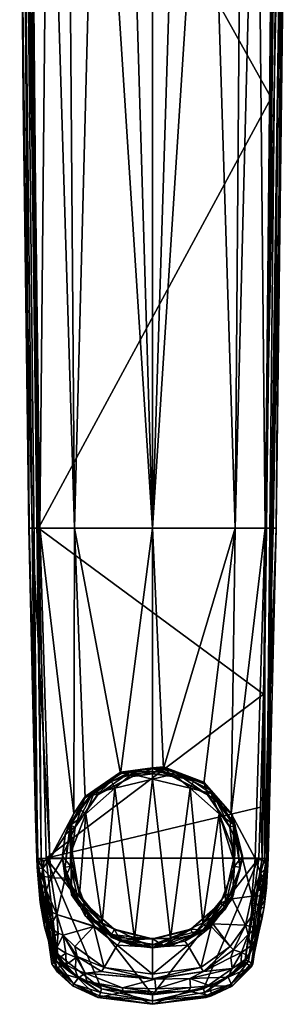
# Model space of a CAD drawing. Header units: centimetres. Extents: x -6.9 to 4, y -21.3 to 5.9.
# Tile 1 of 8: x -6.2 to -2.6, y -21.3 to -7.7. Entities that reach past the tile are written whole.
import ezdxf

# ---------------------------------------------------------------- set-up
doc = ezdxf.new("R2010")
doc.units = ezdxf.units.CM
doc.layers.get('0').update_dxf_attribs({"true_color": 0x5890e1})

msp = doc.modelspace()

# ---------------------------------------------------------------- meshes
at = {"color": 161, "true_color": 0x9a9ae5}
mesh = msp.add_polyface(dxfattribs=at)
corners = [(-2.715, -2.847, 65.389), (-6.074, -2.847, 65.389), (-2.754, -8.795, 65.389), (-5.969, -14.742, 65.389), (-6.227, 3.346, 65.243), (-6.099, -14.744, 65.239), (-6.223, 3.349, 65.275), (-5.935, -19.308, 65.357), (-6.178, 3.347, 65.351), (-2.819, -19.309, 65.317), (-2.585, -2.848, 65.242), (-2.59, 3.347, 65.327), (-2.878, -19.307, 65.373), (-2.66, 3.347, 65.381), (-5.837, -2.848, 63.492), (-6.103, -2.848, 63.787), (-5.862, -2.046, 63.486), (-5.294, -2.246, 63.149), (-4.888, -2.232, 63.055), (-5.165, -2.848, 63.139), (-5.565, -2.848, 63.297), (-5.613, -2.179, 63.296), (-4.394, -2.848, 63.052), (-4.749, -2.848, 63.068), (-4.394, -2.132, 63.018), (-5.951, -14.744, 63.953), (-6.195, -2.848, 63.953), (-6.18, -8.796, 64.225), (-6.209, -5.581, 64.18), (-6.216, -4.78, 64.169), (-6.23, -2.848, 64.142), (-2.591, -6.905, 64.199), (-2.685, -14.744, 64.308), (-2.559, -2.848, 64.142), (-4.022, -2.848, 63.07), (-3.901, -2.232, 63.055), (-3.626, -2.848, 63.138), (-3.495, -2.246, 63.149), (-3.158, -2.848, 63.336), (-2.686, -2.848, 63.787), (-2.953, -2.848, 63.491), (-2.926, -2.046, 63.486), (-3.176, -2.179, 63.296), (-2.594, -2.848, 63.955), (-2.729, -14.744, 64.119), (-2.838, -14.744, 63.953), (-5.474, -14.744, 63.585), (-4.394, -14.744, 63.384), (-3.251, -14.744, 63.618)]
mesh.append_faces([[corners[k] for k in face] for face in [(0, 1, 2), (2, 1, 3), (4, 5, 6), (7, 8, 6), (3, 1, 8), (9, 10, 11), (12, 11, 13), (0, 12, 13), (14, 15, 16), (17, 18, 19), (20, 17, 19), (20, 21, 17), (20, 14, 21), (22, 23, 24), (18, 23, 19), (25, 26, 15), (27, 28, 26), (26, 28, 29), (30, 26, 29), (28, 5, 4), (31, 10, 32), (31, 33, 10), (34, 35, 36), (34, 22, 35), (36, 37, 38), (36, 35, 37), (39, 40, 41), (40, 38, 42), (33, 31, 43), (43, 31, 44), (45, 39, 43), (15, 14, 25), (46, 14, 20), (19, 46, 20), (19, 23, 47), (47, 23, 22), (39, 45, 40), (38, 48, 36), (38, 40, 48), (36, 47, 34), (34, 47, 22)]], dxfattribs={"color": 161})
mesh = msp.add_polyface(dxfattribs=at)
corners = [(-5.969, -14.742, 65.389), (-2.861, -17.035, 65.389), (-2.82, -14.742, 65.389), (-5.862, -19.305, 65.389), (-2.754, -8.795, 65.389), (-6.223, 3.349, 65.275), (-6.099, -14.744, 65.239), (-5.982, -19.31, 65.292), (-5.935, -19.308, 65.357), (-6.178, 3.347, 65.351), (-2.797, -19.31, 65.239), (-2.585, -2.848, 65.242), (-2.819, -19.309, 65.317), (-2.715, -2.847, 65.389), (-2.878, -19.307, 65.373), (-2.59, 3.347, 65.327), (-6.104, -14.744, 64.308), (-6.18, -8.796, 64.225), (-6.059, -14.744, 64.119), (-6.195, -2.848, 63.953), (-5.951, -14.744, 63.953), (-6.013, -18.745, 64.364), (-6.209, -5.581, 64.18), (-2.685, -14.744, 64.308), (-2.838, -14.744, 63.953), (-2.594, -2.848, 63.955), (-2.729, -14.744, 64.119), (-2.591, -6.905, 64.199), (-5.837, -2.848, 63.492), (-5.474, -14.744, 63.585), (-5.165, -2.848, 63.139), (-4.394, -14.744, 63.384), (-5.812, -19.31, 64.016), (-2.846, -19.31, 64.19), (-2.953, -2.848, 63.491), (-3.251, -14.744, 63.618), (-3.626, -2.848, 63.138), (-4.394, -18.057, 63.501), (-4.836, -18.137, 63.529), (-5.326, -18.469, 63.66), (-5.483, -18.687, 63.742), (-2.977, -19.31, 64.016), (-3.306, -18.687, 63.742), (-3.687, -18.274, 63.582), (-4.244, -18.066, 63.504)]
mesh.append_faces([[corners[k] for k in face] for face in [(0, 1, 2), (0, 3, 1), (2, 4, 0), (5, 6, 7), (8, 5, 7), (8, 0, 9), (10, 11, 12), (13, 4, 14), (14, 4, 2), (1, 14, 2), (14, 12, 15), (16, 17, 18), (18, 17, 19), (20, 18, 19), (16, 6, 17), (16, 21, 6), (17, 6, 22), (11, 10, 23), (24, 25, 26), (27, 23, 26), (20, 28, 29), (30, 31, 29), (32, 18, 20), (21, 16, 18), (23, 33, 26), (26, 33, 24), (34, 24, 35), (35, 31, 36), (37, 38, 31), (31, 38, 29), (29, 38, 39), (40, 29, 39), (40, 20, 29), (40, 32, 20), (41, 42, 24), (24, 42, 35), (35, 42, 43), (44, 35, 43), (44, 31, 35), (44, 37, 31)]], dxfattribs={"color": 161})
mesh = msp.add_polyface(dxfattribs=at)
corners = [(-5.603, -18.978, 64.022), (-5.326, -18.452, 63.994), (-5.463, -18.871, 64.016), (-5.152, -18.421, 63.992), (-4.836, -18.114, 63.976), (-4.668, -18.168, 63.979), (-4.394, -18.134, 63.977), (-5.935, -19.308, 65.357), (-5.862, -19.305, 65.389), (-5.969, -14.742, 65.389), (-6.099, -14.744, 65.239), (-5.992, -19.31, 65.239), (-5.982, -19.31, 65.292), (-6.013, -18.745, 64.364), (-5.981, -19.31, 64.287), (-6.059, -14.744, 64.119), (-5.812, -19.31, 64.016), (-4.394, -18.057, 63.501), (-4.836, -18.137, 63.529), (-5.326, -18.469, 63.66), (-5.483, -18.687, 63.742), (-5.603, -18.988, 63.831), (-5.512, -18.818, 63.454), (-5.534, -18.849, 63.913), (-5.203, -18.37, 63.888), (-5.398, -18.632, 63.096), (-5.203, -18.412, 63.084), (-5.512, -18.837, 63.107), (-4.961, -18.245, 63.076), (-4.686, -18.099, 63.874), (-4.686, -18.141, 63.07), (-4.394, -18.106, 63.068), (-5.534, -18.873, 63.457), (-5.314, -18.692, 63.04), (-5.508, -19.191, 63.069), (-4.914, -18.338, 63.022), (-4.394, -18.21, 63.015), (-4.668, -18.173, 63.878), (-5.152, -18.427, 63.891), (-5.463, -18.876, 63.915)]
mesh.append_faces([[corners[k] for k in face] for face in [(0, 1, 2), (2, 1, 3), (3, 1, 4), (5, 4, 6), (5, 3, 4), (7, 8, 9), (10, 11, 12), (13, 11, 10), (14, 13, 15), (16, 14, 15), (17, 4, 18), (18, 4, 19), (19, 4, 1), (20, 1, 0), (21, 20, 0), (20, 19, 1), (22, 23, 24), (25, 24, 26), (25, 22, 24), (25, 27, 22), (26, 24, 28), (28, 24, 29), (30, 29, 31), (30, 28, 29), (22, 32, 23), (33, 34, 27), (25, 33, 27), (25, 26, 33), (33, 26, 35), (35, 26, 28), (30, 35, 28), (30, 36, 35), (37, 3, 5), (37, 38, 3), (3, 38, 2), (2, 38, 39), (23, 39, 24), (39, 38, 24), (24, 38, 29), (29, 38, 37), (27, 34, 22)]], dxfattribs={"color": 161})
mesh = msp.add_polyface(dxfattribs=at)
corners = [(-3.326, -18.871, 64.016), (-3.292, -18.698, 64.007), (-3.15, -19.276, 64.037), (-3.26, -19.413, 64.044), (-3.292, -19.853, 64.068), (-3.636, -18.421, 63.992), (-2.861, -17.035, 65.389), (-2.901, -18.597, 65.389), (-2.878, -19.307, 65.373), (-2.927, -19.305, 65.389), (-2.797, -19.31, 64.372), (-2.797, -19.31, 65.239), (-2.821, -19.711, 64.378), (-2.685, -14.744, 64.308), (-2.903, -19.505, 64.116), (-2.977, -19.31, 64.016), (-2.852, -19.342, 64.18), (-2.808, -19.445, 64.315), (-2.846, -19.31, 64.19), (-2.846, -19.607, 64.222), (-2.838, -14.744, 63.953), (-3.024, -19.828, 64.024), (-3.15, -19.31, 63.877), (-3.306, -18.687, 63.742), (-3.687, -18.253, 63.984), (-3.254, -18.849, 63.913), (-3.277, -18.818, 63.454), (-3.586, -18.37, 63.888), (-3.184, -19.452, 63.487), (-3.184, -19.428, 63.944), (-3.277, -18.837, 63.107), (-3.586, -18.412, 63.084), (-3.475, -18.692, 63.04), (-3.277, -19.191, 63.071), (-3.277, -19.326, 63.073), (-3.26, -19.419, 63.943), (-3.326, -18.876, 63.915), (-3.387, -19.81, 63.099), (-3.277, -19.792, 63.505)]
mesh.append_faces([[corners[k] for k in face] for face in [(0, 1, 2), (3, 2, 4), (3, 0, 2), (0, 5, 1), (6, 7, 8), (8, 7, 9), (10, 11, 12), (13, 11, 10), (14, 15, 16), (17, 16, 18), (10, 17, 18), (10, 12, 17), (15, 18, 16), (16, 17, 14), (14, 17, 19), (10, 18, 13), (20, 18, 15), (15, 21, 22), (22, 23, 15), (22, 4, 2), (1, 22, 2), (1, 23, 22), (1, 24, 23), (25, 26, 27), (25, 28, 26), (25, 29, 28), (26, 30, 31), (31, 30, 32), (32, 30, 33), (34, 32, 33), (0, 35, 36), (5, 0, 36), (0, 3, 35), (25, 35, 29), (25, 36, 35), (25, 27, 36), (34, 37, 32), (38, 34, 26), (34, 33, 26), (26, 33, 30), (38, 26, 28)]], dxfattribs={"color": 161})
mesh = msp.add_polyface(dxfattribs=at)
corners = [(-4.836, -18.114, 63.976), (-4.244, -18.042, 63.973), (-4.394, -18.134, 63.977), (-4.121, -18.168, 63.979), (-3.687, -18.253, 63.984), (-3.636, -18.421, 63.992), (-3.292, -18.698, 64.007), (-2.927, -19.305, 65.389), (-2.901, -18.597, 65.389), (-5.862, -19.305, 65.389), (-2.861, -17.035, 65.389), (-3.306, -18.687, 63.742), (-3.687, -18.274, 63.582), (-4.244, -18.066, 63.504), (-4.394, -18.057, 63.501), (-3.277, -18.818, 63.454), (-3.586, -18.412, 63.084), (-3.586, -18.37, 63.888), (-3.828, -18.245, 63.076), (-4.103, -18.099, 63.874), (-4.686, -18.099, 63.874), (-4.394, -18.063, 63.872), (-4.394, -18.106, 63.068), (-4.103, -18.141, 63.07), (-4.686, -18.141, 63.07), (-4.394, -18.21, 63.015), (-3.875, -18.338, 63.022), (-3.475, -18.692, 63.04), (-4.668, -18.173, 63.878), (-4.668, -18.168, 63.979), (-4.394, -18.14, 63.876), (-3.326, -18.876, 63.915), (-3.636, -18.427, 63.891), (-4.121, -18.173, 63.878), (-4.146, -20.414, 63.13), (-3.698, -20.199, 63.119)]
mesh.append_faces([[corners[k] for k in face] for face in [(0, 1, 2), (2, 1, 3), (3, 1, 4), (5, 4, 6), (5, 3, 4), (7, 8, 9), (9, 8, 10), (11, 4, 12), (12, 4, 1), (13, 1, 14), (13, 12, 1), (1, 0, 14), (15, 16, 17), (17, 18, 19), (17, 16, 18), (20, 21, 22), (22, 21, 23), (23, 21, 19), (18, 23, 19), (24, 22, 25), (25, 22, 23), (26, 23, 18), (16, 26, 18), (16, 27, 26), (26, 25, 23), (28, 29, 30), (5, 31, 32), (3, 32, 33), (2, 33, 30), (29, 2, 30), (2, 3, 33), (3, 5, 32), (31, 17, 32), (32, 17, 19), (33, 19, 21), (30, 21, 28), (30, 33, 21), (33, 32, 19), (21, 20, 28), (25, 26, 34), (26, 27, 35)]], dxfattribs={"color": 161})
mesh = msp.add_polyface(dxfattribs=at)
corners = [(-5.603, -18.978, 64.022), (-5.463, -18.871, 64.016), (-5.639, -19.276, 64.037), (-5.529, -19.413, 64.044), (-5.603, -19.573, 64.053), (-5.992, -19.31, 64.372), (-5.992, -19.31, 65.239), (-6.013, -18.745, 64.364), (-5.986, -19.428, 64.374), (-5.981, -19.31, 64.287), (-5.893, -19.342, 64.11), (-5.969, -19.344, 64.252), (-5.98, -19.435, 64.304), (-5.909, -19.445, 64.142), (-5.981, -19.529, 64.357), (-5.93, -19.546, 64.183), (-5.812, -19.31, 64.016), (-5.793, -19.575, 64.02), (-5.483, -18.687, 63.742), (-5.603, -18.988, 63.831), (-5.639, -19.31, 63.878), (-5.603, -19.582, 63.877), (-5.605, -19.452, 63.487), (-5.605, -19.428, 63.944), (-5.534, -18.873, 63.457), (-5.534, -18.849, 63.913), (-5.463, -18.876, 63.915), (-5.529, -19.419, 63.943), (-5.508, -19.191, 63.069), (-5.401, -19.81, 63.099), (-5.512, -19.326, 63.073), (-5.314, -18.692, 63.04), (-4.914, -18.338, 63.022), (-5.091, -20.199, 63.119), (-4.394, -18.21, 63.015), (-4.643, -20.414, 63.13), (-5.512, -18.818, 63.454), (-5.512, -19.792, 63.505)]
mesh.append_faces([[corners[k] for k in face] for face in [(0, 1, 2), (3, 4, 2), (1, 3, 2), (5, 6, 7), (5, 8, 6), (5, 7, 9), (9, 10, 11), (12, 11, 13), (14, 8, 12), (15, 12, 13), (15, 14, 12), (8, 5, 12), (12, 5, 9), (11, 12, 9), (9, 16, 10), (10, 16, 13), (11, 10, 13), (16, 17, 13), (18, 19, 16), (16, 19, 20), (16, 20, 17), (17, 20, 21), (19, 0, 2), (20, 2, 4), (21, 20, 4), (20, 19, 2), (22, 23, 24), (24, 23, 25), (3, 26, 27), (3, 1, 26), (23, 27, 25), (25, 27, 26), (28, 29, 30), (28, 31, 29), (31, 32, 33), (32, 34, 35), (36, 37, 24), (24, 37, 22), (36, 28, 30), (37, 36, 30)]], dxfattribs={"color": 161})
mesh = msp.add_polyface(dxfattribs=at)
corners = [(-4.394, -20.417, 64.097), (-4.244, -20.51, 64.102), (-4.836, -20.438, 64.098), (-4.926, -20.286, 64.09), (-5.326, -20.1, 64.08), (-5.335, -19.924, 64.071), (-5.603, -19.573, 64.053), (-5.529, -19.413, 64.044), (-5.862, -19.305, 65.389), (-4.394, -21.194, 65.389), (-2.927, -19.305, 65.389), (-5.718, -20.084, 64.027), (-5.603, -19.582, 63.877), (-5.197, -20.241, 63.804), (-5.204, -20.248, 63.808), (-4.881, -20.506, 63.81), (-4.836, -20.454, 63.787), (-5.628, -20.369, 64.031), (-5.469, -20.522, 63.99), (-4.666, -20.51, 63.194), (-4.961, -20.359, 63.992), (-4.961, -20.401, 63.189), (-5.398, -19.973, 63.972), (-5.512, -19.81, 63.158), (-5.512, -19.792, 63.505), (-5.605, -19.428, 63.944), (-5.512, -19.326, 63.073), (-5.401, -19.81, 63.099), (-5.091, -20.199, 63.119), (-4.643, -20.414, 63.13), (-5.529, -19.419, 63.943), (-5.335, -19.929, 63.97), (-4.926, -20.292, 63.989), (-4.394, -20.423, 63.996), (-4.394, -20.499, 64), (-4.394, -18.21, 63.015), (-4.146, -20.414, 63.13), (-4.914, -18.338, 63.022), (-5.314, -18.692, 63.04)]
mesh.append_faces([[corners[k] for k in face] for face in [(0, 1, 2), (3, 2, 4), (5, 4, 6), (7, 5, 6), (5, 3, 4), (3, 0, 2), (8, 9, 10), (11, 12, 13), (14, 13, 15), (13, 14, 11), (13, 16, 15), (17, 14, 18), (2, 13, 4), (2, 16, 13), (12, 6, 4), (13, 12, 4), (19, 20, 21), (21, 20, 22), (23, 22, 24), (23, 21, 22), (22, 25, 24), (26, 27, 23), (23, 27, 28), (21, 28, 29), (19, 21, 29), (21, 23, 28), (5, 30, 31), (3, 31, 32), (0, 32, 33), (0, 3, 32), (3, 5, 31), (5, 7, 30), (25, 22, 30), (30, 22, 31), (31, 22, 20), (32, 20, 33), (32, 31, 20), (20, 34, 33), (35, 36, 29), (37, 29, 28), (38, 28, 27)]], dxfattribs={"color": 161})
mesh = msp.add_polyface(dxfattribs=at)
corners = [(-3.454, -19.924, 64.071), (-3.292, -19.853, 64.068), (-3.687, -20.299, 64.091), (-3.863, -20.286, 64.09), (-4.244, -20.51, 64.102), (-3.26, -19.413, 64.044), (-3.32, -20.522, 63.99), (-3.585, -20.248, 63.808), (-3.561, -20.213, 63.807), (-3.109, -20.228, 64.029), (-3.292, -19.865, 63.85), (-3.024, -19.828, 64.024), (-3.15, -19.31, 63.877), (-3.947, -20.452, 63.787), (-3.184, -19.452, 63.487), (-3.184, -19.428, 63.944), (-3.277, -19.792, 63.505), (-3.391, -19.973, 63.972), (-3.391, -20.015, 63.168), (-3.634, -20.275, 63.182), (-3.277, -19.799, 63.367), (-3.277, -19.803, 63.286), (-3.277, -19.81, 63.158), (-3.828, -20.359, 63.992), (-4.146, -20.414, 63.13), (-3.698, -20.199, 63.119), (-3.387, -19.81, 63.099), (-3.277, -19.326, 63.073), (-4.394, -20.423, 63.996), (-3.863, -20.292, 63.989), (-3.454, -19.929, 63.97), (-3.26, -19.419, 63.943), (-3.475, -18.692, 63.04), (-3.875, -18.338, 63.022)]
mesh.append_faces([[corners[k] for k in face] for face in [(0, 1, 2), (3, 2, 4), (3, 0, 2), (0, 5, 1), (6, 7, 8), (9, 8, 10), (11, 10, 12), (11, 9, 10), (8, 9, 6), (8, 7, 13), (13, 2, 8), (2, 1, 8), (8, 1, 10), (10, 1, 12), (14, 15, 16), (16, 15, 17), (18, 17, 19), (18, 16, 17), (18, 20, 16), (18, 21, 20), (18, 22, 21), (17, 23, 19), (19, 24, 25), (18, 25, 26), (22, 26, 27), (22, 18, 26), (18, 19, 25), (3, 28, 29), (0, 29, 30), (5, 30, 31), (5, 0, 30), (0, 3, 29), (30, 23, 17), (31, 17, 15), (31, 30, 17), (30, 29, 23), (32, 26, 25), (33, 25, 24), (16, 20, 27), (27, 20, 21), (22, 27, 21)]], dxfattribs={"color": 161})
mesh = msp.add_polyface(dxfattribs=at)
corners = [(-5.717, -20.62, 65.389), (-5.098, -21.109, 65.389), (-5.862, -19.305, 65.389), (-5.982, -19.31, 65.292), (-5.762, -20.75, 65.33), (-5.935, -19.308, 65.357), (-5.785, -20.763, 65.275), (-5.992, -19.31, 65.239), (-5.708, -20.881, 65.218), (-5.722, -20.727, 65.371), (-5.986, -19.428, 64.374), (-5.947, -19.918, 64.38), (-5.888, -20.253, 64.385), (-5.93, -19.546, 64.183), (-5.909, -19.445, 64.142), (-5.793, -19.575, 64.02), (-5.862, -19.746, 64.11), (-5.718, -20.084, 64.027), (-5.789, -20.047, 64.082), (-5.818, -20.255, 64.178), (-5.899, -20.145, 64.298), (-5.893, -19.954, 64.194), (-5.951, -19.839, 64.325), (-5.981, -19.529, 64.357), (-5.943, -19.648, 64.226), (-5.628, -20.369, 64.031), (-5.718, -20.537, 64.196), (-5.7, -20.342, 64.078), (-5.814, -20.436, 64.299), (-5.809, -20.495, 64.389), (-5.204, -20.248, 63.808), (-5.603, -19.582, 63.877), (-5.512, -19.792, 63.505), (-5.605, -19.428, 63.944), (-5.605, -19.452, 63.487), (-5.512, -19.326, 63.073), (-5.512, -19.81, 63.158)]
mesh.append_faces([[corners[k] for k in face] for face in [(0, 1, 2), (3, 4, 5), (3, 6, 4), (3, 7, 6), (6, 7, 8), (9, 0, 5), (4, 9, 5), (0, 2, 5), (7, 10, 11), (12, 7, 11), (12, 8, 7), (13, 14, 15), (16, 15, 17), (18, 17, 19), (20, 19, 12), (11, 20, 12), (11, 21, 20), (11, 22, 21), (11, 23, 22), (11, 10, 23), (13, 24, 23), (13, 16, 24), (13, 15, 16), (25, 26, 27), (17, 27, 19), (17, 25, 27), (12, 28, 29), (12, 19, 28), (28, 19, 27), (26, 28, 27), (17, 18, 16), (16, 18, 21), (22, 16, 21), (22, 24, 16), (22, 23, 24), (21, 18, 20), (20, 18, 19), (30, 25, 17), (17, 15, 31), (32, 33, 34), (32, 35, 36)]], dxfattribs={"color": 161})
mesh = msp.add_polyface(dxfattribs=at)
corners = [(-5.098, -21.109, 65.389), (-4.394, -21.194, 65.389), (-5.862, -19.305, 65.389), (-5.149, -21.228, 65.219), (-4.394, -21.323, 65.22), (-5.134, -21.23, 65.274), (-5.114, -21.16, 65.371), (-4.394, -21.273, 65.353), (-5.483, -21.045, 65.329), (-5.127, -21.205, 65.33), (-4.394, -21.319, 65.279), (-4.394, -21.179, 64.398), (-3.9, -21.143, 64.398), (-5.42, -20.961, 64.394), (-4.801, -21.156, 64.398), (-5.098, -20.871, 64.038), (-4.394, -20.969, 64.04), (-5.326, -20.893, 64.156), (-4.362, -20.975, 64.045), (-4.808, -21.097, 64.237), (-4.35, -21.109, 64.214), (-4.352, -21.154, 64.313), (-4.805, -21.139, 64.338), (-5.302, -21.01, 64.346), (-5.064, -20.813, 63.988), (-4.881, -20.506, 63.81), (-4.394, -20.907, 63.985), (-5.436, -20.661, 64.035), (-4.836, -20.454, 63.787), (-4.394, -20.535, 63.786), (-5.204, -20.248, 63.808), (-3.908, -20.506, 63.81), (-4.836, -20.438, 64.098), (-4.244, -20.51, 64.102), (-4.394, -20.541, 63.196), (-4.394, -20.499, 64), (-4.666, -20.51, 63.194), (-4.123, -20.51, 63.194), (-4.961, -20.359, 63.992), (-4.643, -20.414, 63.13), (-4.146, -20.414, 63.13)]
mesh.append_faces([[corners[k] for k in face] for face in [(0, 1, 2), (3, 4, 5), (0, 6, 7), (1, 0, 7), (8, 9, 6), (9, 5, 10), (7, 9, 10), (7, 6, 9), (10, 5, 4), (11, 12, 4), (13, 14, 3), (3, 14, 4), (4, 14, 11), (15, 16, 17), (17, 16, 18), (19, 18, 20), (21, 11, 22), (19, 22, 23), (20, 21, 19), (19, 21, 22), (13, 23, 14), (14, 23, 22), (11, 14, 22), (23, 17, 19), (19, 17, 18), (24, 25, 26), (16, 24, 26), (16, 15, 24), (24, 15, 27), (25, 28, 29), (26, 25, 29), (25, 24, 30), (26, 29, 31), (29, 28, 32), (33, 29, 32), (34, 35, 36), (34, 37, 35), (35, 38, 36), (36, 39, 34), (39, 40, 34), (34, 40, 37)]], dxfattribs={"color": 161})
mesh = msp.add_polyface(dxfattribs=at)
corners = [(-4.394, -20.417, 64.097), (-3.863, -20.286, 64.09), (-4.244, -20.51, 64.102), (-2.927, -19.305, 65.389), (-4.394, -21.194, 65.389), (-3.69, -21.109, 65.389), (-4.394, -21.319, 65.279), (-3.662, -21.205, 65.33), (-4.394, -21.273, 65.353), (-3.655, -21.23, 65.274), (-4.394, -21.323, 65.22), (-3.578, -21.208, 65.219), (-3.308, -21.046, 65.329), (-3.675, -21.16, 65.371), (-3.287, -20.907, 65.389), (-3.9, -21.143, 64.398), (-3.599, -21.069, 64.397), (-4.352, -21.154, 64.313), (-4.35, -21.109, 64.214), (-3.868, -21.091, 64.26), (-4.394, -21.179, 64.398), (-4.394, -20.969, 64.04), (-3.689, -20.87, 64.038), (-4.362, -20.975, 64.045), (-3.88, -20.966, 64.078), (-3.35, -20.949, 64.395), (-3.294, -20.83, 64.22), (-3.725, -20.813, 63.988), (-3.908, -20.506, 63.81), (-3.585, -20.248, 63.808), (-3.32, -20.522, 63.99), (-4.394, -20.907, 63.985), (-3.947, -20.452, 63.787), (-4.394, -20.535, 63.786), (-3.687, -20.299, 64.091), (-3.634, -20.275, 63.182), (-3.828, -20.359, 63.992), (-4.123, -20.51, 63.194), (-4.394, -20.499, 64), (-4.146, -20.414, 63.13), (-4.394, -20.423, 63.996), (-3.863, -20.292, 63.989)]
mesh.append_faces([[corners[k] for k in face] for face in [(0, 1, 2), (3, 4, 5), (6, 7, 8), (6, 9, 7), (6, 10, 9), (9, 10, 11), (12, 13, 7), (14, 5, 13), (13, 5, 8), (7, 13, 8), (5, 4, 8), (10, 15, 11), (11, 15, 16), (17, 18, 19), (15, 19, 16), (15, 17, 19), (15, 20, 17), (21, 22, 23), (23, 22, 24), (18, 24, 19), (18, 23, 24), (25, 16, 24), (24, 16, 19), (24, 22, 26), (27, 28, 29), (22, 27, 30), (22, 21, 27), (27, 21, 31), (28, 27, 31), (32, 29, 28), (33, 32, 28), (29, 30, 27), (2, 32, 33), (2, 34, 32), (35, 36, 37), (37, 36, 38), (37, 39, 35), (1, 0, 40), (40, 38, 41), (41, 38, 36)]], dxfattribs={"color": 161})
mesh = msp.add_polyface(dxfattribs=at)
corners = [(-3.114, -20.703, 65.389), (-3.69, -21.109, 65.389), (-3.287, -20.907, 65.389), (-2.927, -19.305, 65.389), (-3.294, -21.068, 65.274), (-3.006, -20.766, 65.275), (-3.308, -21.046, 65.329), (-3.655, -21.23, 65.274), (-3.662, -21.205, 65.33), (-3.578, -21.208, 65.219), (-3.293, -21.071, 65.218), (-3.025, -20.803, 65.22), (-3.028, -20.753, 65.33), (-3.068, -20.729, 65.371), (-3.675, -21.16, 65.371), (-3.599, -21.069, 64.397), (-3.35, -20.949, 64.395), (-3.122, -20.741, 64.392), (-2.938, -20.385, 64.387), (-2.85, -19.978, 64.381), (-3.109, -20.228, 64.029), (-3.073, -20.358, 64.098), (-3.276, -20.571, 64.034), (-2.957, -20.265, 64.204), (-3.041, -20.521, 64.231), (-3.163, -20.609, 64.138), (-3.065, -20.658, 64.382), (-3.168, -20.755, 64.292), (-3.294, -20.83, 64.22), (-3.88, -20.966, 64.078), (-2.952, -20.407, 64.345), (-3.689, -20.87, 64.038), (-3.311, -20.675, 64.067), (-3.32, -20.522, 63.99)]
mesh.append_faces([[corners[k] for k in face] for face in [(0, 1, 2), (0, 3, 1), (4, 5, 6), (7, 6, 8), (4, 9, 10), (11, 4, 10), (11, 5, 4), (5, 12, 6), (0, 2, 13), (13, 2, 14), (6, 13, 14), (6, 12, 13), (6, 7, 4), (4, 7, 9), (10, 15, 16), (11, 16, 17), (18, 11, 17), (18, 19, 11), (11, 10, 16), (10, 9, 15), (20, 21, 22), (21, 23, 24), (25, 24, 26), (27, 26, 17), (16, 27, 17), (16, 28, 27), (16, 29, 28), (17, 26, 18), (18, 26, 30), (28, 31, 32), (25, 32, 22), (21, 25, 22), (21, 24, 25), (32, 25, 28), (28, 25, 27), (27, 25, 26), (23, 30, 24), (24, 30, 26), (32, 31, 22), (33, 20, 22), (31, 33, 22)]], dxfattribs={"color": 161})
mesh = msp.add_polyface(dxfattribs=at)
corners = [(-3.025, -20.803, 65.22), (-2.797, -19.31, 65.239), (-3.006, -20.766, 65.275), (-2.927, -19.305, 65.389), (-3.114, -20.703, 65.389), (-2.878, -19.307, 65.373), (-3.068, -20.729, 65.371), (-2.819, -19.309, 65.317), (-3.028, -20.753, 65.33), (-2.85, -19.978, 64.381), (-2.821, -19.711, 64.378), (-2.938, -20.385, 64.387), (-2.884, -20.145, 64.328), (-2.913, -20.006, 64.18), (-2.957, -20.265, 64.204), (-3.02, -20.101, 64.074), (-3.109, -20.228, 64.029), (-3.024, -19.828, 64.024), (-3.006, -19.836, 64.04), (-2.912, -19.736, 64.128), (-2.903, -19.505, 64.116), (-2.977, -19.31, 64.016), (-2.808, -19.445, 64.315), (-2.821, -19.676, 64.327), (-2.846, -19.607, 64.222), (-2.84, -19.75, 64.27), (-2.876, -19.676, 64.175), (-2.868, -19.816, 64.214), (-3.073, -20.358, 64.098), (-2.952, -20.407, 64.345), (-2.847, -19.883, 64.3), (-2.831, -19.811, 64.364)]
mesh.append_faces([[corners[k] for k in face] for face in [(0, 1, 2), (3, 4, 5), (5, 4, 6), (7, 6, 8), (2, 7, 8), (2, 1, 7), (5, 6, 7), (0, 9, 1), (1, 9, 10), (9, 11, 12), (13, 12, 14), (15, 14, 16), (17, 15, 16), (17, 18, 15), (17, 19, 18), (17, 20, 19), (17, 21, 20), (22, 10, 23), (24, 23, 25), (26, 25, 27), (19, 27, 18), (19, 26, 27), (19, 20, 26), (26, 20, 24), (25, 26, 24), (16, 14, 28), (18, 27, 13), (15, 13, 14), (15, 18, 13), (12, 29, 14), (12, 11, 29), (13, 30, 9), (12, 13, 9), (10, 9, 31), (25, 31, 30), (27, 30, 13), (27, 25, 30), (9, 30, 31), (24, 22, 23), (31, 25, 10), (10, 25, 23)]], dxfattribs={"color": 161})
mesh = msp.add_polyface(dxfattribs=at)
corners = [(-5.717, -20.62, 65.389), (-5.529, -20.883, 65.389), (-5.098, -21.109, 65.389), (-5.497, -21.066, 65.274), (-5.134, -21.23, 65.274), (-5.483, -21.045, 65.329), (-5.785, -20.763, 65.275), (-5.762, -20.75, 65.33), (-5.708, -20.881, 65.218), (-5.498, -21.069, 65.218), (-5.149, -21.228, 65.219), (-5.114, -21.16, 65.371), (-5.722, -20.727, 65.371), (-5.127, -21.205, 65.33), (-5.888, -20.253, 64.385), (-5.809, -20.495, 64.389), (-5.666, -20.741, 64.392), (-5.42, -20.961, 64.394), (-5.587, -20.778, 64.267), (-5.462, -20.844, 64.204), (-5.449, -20.676, 64.05), (-5.326, -20.893, 64.156), (-5.436, -20.661, 64.035), (-5.098, -20.871, 64.038), (-5.302, -21.01, 64.346), (-5.692, -20.692, 64.347), (-5.593, -20.617, 64.113), (-5.718, -20.537, 64.196), (-5.814, -20.436, 64.299), (-5.628, -20.369, 64.031), (-5.469, -20.522, 63.99), (-5.204, -20.248, 63.808), (-5.064, -20.813, 63.988)]
mesh.append_faces([[corners[k] for k in face] for face in [(0, 1, 2), (3, 4, 5), (6, 5, 7), (3, 8, 9), (10, 3, 9), (10, 4, 3), (2, 1, 11), (11, 1, 12), (5, 12, 7), (5, 11, 12), (5, 4, 13), (1, 0, 12), (5, 6, 3), (3, 6, 8), (14, 15, 8), (8, 15, 16), (17, 8, 16), (17, 9, 8), (17, 10, 9), (17, 16, 18), (19, 18, 20), (21, 20, 22), (23, 21, 22), (21, 24, 17), (19, 17, 18), (19, 21, 17), (19, 20, 21), (18, 16, 25), (26, 25, 27), (27, 15, 28), (27, 25, 15), (15, 25, 16), (22, 20, 29), (29, 20, 26), (27, 29, 26), (20, 18, 26), (26, 18, 25), (30, 22, 29), (30, 31, 32), (22, 30, 32)]], dxfattribs={"color": 161})

doc.saveas('drawing.dxf')
